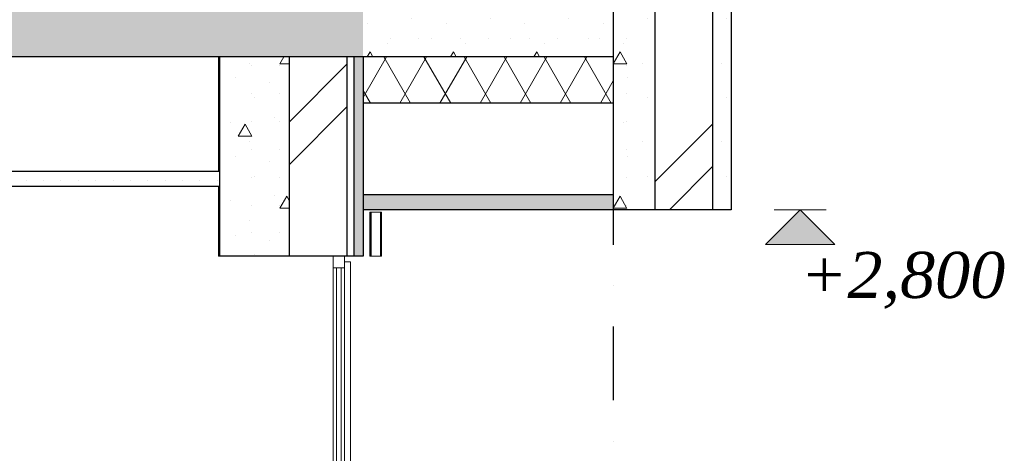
# Model space of a CAD drawing. Header units: millimetres. Extents: x -3848 to 115359, y -22918 to 12821.
# Tile 45 of 51: x 62872 to 67126, y -16169 to -14298. Entities that reach past the tile are written whole.
import ezdxf
from ezdxf.enums import TextEntityAlignment as Align

# ---------------------------------------------------------------- set-up
doc = ezdxf.new("R2010")
doc.units = ezdxf.units.MM
doc.header["$MEASUREMENT"] = 0
doc.linetypes.add('Dot & Dashed', pattern=[670.277762, 317.5, -176.388889, 0, -176.388874])
for name, color, linetype in [('1244_Fassaadi varustus', 7, 'Continuous'), ('_2D mõõdud', 7, 'Continuous'), ('New_0', 7, 'Continuous'), ('New_010_Teljed', 7, 'Continuous'), ('New_1235_Vahelaed', 7, 'Continuous'), ('New_1241_Välisseinad', 7, 'Continuous'), ('New_1324_Laepinnad', 7, 'Continuous'), ('New_1326_Seinapinnad', 7, 'Continuous'), ('New_ARCHICAD Windows', 7, 'Continuous')]:
    doc.layers.add(name, color=color, linetype=linetype)
for name, color, linetype, lineweight in [('1244_Fassaadi varustus_Pen_No__101', 252, 'Continuous', 13), ('_2D mõõdud_Pen_No__101', 252, 'Continuous', 13), ('New_010_Teljed_Pen_No__1', 7, 'Continuous', 13), ('New_0_Pen_No__101', 252, 'Continuous', 13), ('New_1235_Vahelaed_Pen_No__101', 252, 'Continuous', 13), ('New_1235_Vahelaed_Pen_No__41', 7, 'Continuous', 25), ('New_1241_Välisseinad_Pen_No__101', 252, 'Continuous', 13), ('New_1241_Välisseinad_Pen_No__41', 7, 'Continuous', 25), ('New_1324_Laepinnad_Pen_No__101', 252, 'Continuous', 13), ('New_1324_Laepinnad_Pen_No__41', 7, 'Continuous', 25), ('New_1326_Seinapinnad_Pen_No__41', 7, 'Continuous', 25), ('New_ARCHICAD Windows_Pen_No__101', 252, 'Continuous', 13)]:
    doc.layers.add(name, color=color, linetype=linetype, lineweight=lineweight)
doc.layers.add('1244_Fassaadi varustus_Pen_No__166', color=7, linetype='Continuous', lineweight=13, true_color=0x97cbff)
doc.layers.add('New_010_Teljed_Pen_No__48', color=7, linetype='Continuous', lineweight=25, true_color=0xa80f02)
doc.styles.add('GENERATED_STYLE_1', font='arial.ttf')
doc.styles.add('GENERATED_STYLE_2', font='txt')
pattern_1 = [(0, (-4225, -17918.5), (0, 623.5383), [60, -300]), (0, (-4045, -17606.7), (0, 623.5383), [60, -300]), (60, (-4225, -17918.5), (-540, 311.769), [60, -300]), (60, (-3865, -17918.5), (-540, 311.769), [60, -300]), (120, (-4165, -17918.5), (540, 311.769), [60, -300]), (120, (-3805, -17918.5), (540, 311.769), [60, -300]), (0, (-4224.99, -17858.48), (0, 120), [0, -120, 0, -180]), (45, (-4164.99, -17858.48), (-84.85282, 84.85282), [0, -90, 0, -150])]
pattern_2 = [(45, (-4225, -17918.5), (-459.6194, 459.6194), []), (45, (-4316.9, -17826.56), (-459.6194, 459.6194), [])]
pattern_3 = [(60, (-4224.99, -17918.48), (-129.9038, 75), []), (120, (-4224.99, -17918.48), (129.9038, 75), [])]
pattern_4 = [(45, (-4225, -17918.48), (-159.099, 159.099), []), (45, (-4278.02, -17865.45), (-159.099, 159.099), [])]

# ---------------------------------------------------------------- blocks, each defined once
blk = doc.blocks.new('Section Element_760_2', base_point=(-4225, -17918.5))
at = {"layer": 'New_0_Pen_No__101', "color": 252, "linetype": 'Continuous', "lineweight": 13}
for p, q in [((63735.6, -15318.5), (63730.6, -15318.5)), ((63730.6, -17718.5), (63735.6, -17718.5))]:
    blk.add_line(p, q, dxfattribs=at)
blk = doc.blocks.new('Section Element_761_2', base_point=(-4225, -17918.5))
at = {"layer": 'New_1241_Välisseinad_Pen_No__101', "linetype": 'Continuous', "lineweight": 13}
h = blk.add_hatch(dxfattribs=at)
h.set_pattern_fill('Structural_Concrete_0002', color=252, style=0, pattern_type=2)
h.set_pattern_definition(pattern_1)
h.paths.add_polyline_path([(64035.6, -14458.5), (63735.6, -14458.5), (63735.6, -15318.5), (64035.6, -15318.5)])
h = blk.add_hatch(dxfattribs=at)
h.set_pattern_fill('Insulation_0002', color=252, style=0, pattern_type=2)
h.set_pattern_definition(pattern_2)
h.paths.add_polyline_path([(64285.6, -14458.5), (64035.6, -14458.5), (64035.6, -15318.5), (64275.6, -15318.5), (64285.6, -15318.5)])
at = {"layer": 'New_1241_Välisseinad_Pen_No__101', "linetype": 'Continuous', "lineweight": 0, "true_color": 0x262626}
for points in [[(64355.6, -14458.5), (64315.6, -14458.5), (64315.6, -15318.5), (64355.6, -15318.5)], [(64355.6, -17918.5), (64355.6, -17718.5), (64315.6, -17718.5), (64315.6, -17918.5)]]:
    blk.add_hatch(color=250, dxfattribs=at).paths.add_polyline_path(points)
at = {"layer": 'New_1241_Välisseinad_Pen_No__101', "linetype": 'Continuous', "lineweight": 13}
h = blk.add_hatch(dxfattribs=at)
h.set_pattern_fill('Structural_Concrete_0002', color=252, style=0, pattern_type=2)
h.set_pattern_definition(pattern_1)
h.paths.add_polyline_path([(64035.6, -17718.5), (63735.6, -17718.5), (63735.6, -17918.5), (64035.6, -17918.5)])
h = blk.add_hatch(dxfattribs=at)
h.set_pattern_fill('Insulation_0002', color=252, style=0, pattern_type=2)
h.set_pattern_definition(pattern_2)
h.paths.add_polyline_path([(64285.6, -17718.5), (64275.6, -17718.5), (64035.6, -17718.5), (64035.6, -17918.5), (64285.6, -17918.5)])
at = {"layer": 'New_1241_Välisseinad_Pen_No__41', "color": 7, "linetype": 'Continuous', "lineweight": 25}
for p, q in [((64035.6, -14458.5), (64035.6, -15318.5)), ((64285.6, -14458.5), (64285.6, -15318.5)), ((64315.6, -14458.5), (64315.6, -15318.5)), ((64355.6, -14658.5), (64355.6, -15053.5)), ((64355.6, -15118.5), (64355.6, -15318.5)), ((64035.6, -17718.5), (64035.6, -17918.5)), ((64285.6, -17718.5), (64285.6, -17918.5)), ((64315.6, -17718.5), (64315.6, -17918.5)), ((64355.6, -17718.5), (64355.6, -17918.5)), ((64035.6, -17918.5), (63915.6, -17918.5)), ((64195.6, -17918.5), (64115.6, -17918.5))]:
    blk.add_line(p, q, dxfattribs=at)
at = {"layer": 'New_1241_Välisseinad_Pen_No__41', "color": 7, "linetype": 'Continuous', "lineweight": 25, "flags": 128}
for points in [[(64355.6, -15318.5), (64315.6, -15318.5), (64285.6, -15318.5), (64275.6, -15318.5), (64225.6, -15318.5), (64035.6, -15318.5), (63735.6, -15318.5)], [(64355.6, -17718.5), (64315.6, -17718.5), (64285.6, -17718.5), (64275.6, -17718.5), (64225.6, -17718.5), (64035.6, -17718.5), (63735.6, -17718.5)]]:
    blk.add_lwpolyline(points, dxfattribs=at)
blk = doc.blocks.new('Section Element_765_2', base_point=(-4225, -17918.5))
at = {"layer": 'New_1241_Välisseinad_Pen_No__101', "linetype": 'Continuous', "lineweight": 13}
h = blk.add_hatch(dxfattribs=at)
h.set_pattern_fill('Structural_Concrete_0002', color=252, style=0, pattern_type=2)
h.set_pattern_definition(pattern_1)
h.paths.add_polyline_path([(65615.6, -14118.5), (65435.6, -14118.5), (65435.6, -15118.9), (65615.6, -15118.9)])
h = blk.add_hatch(dxfattribs=at)
h.set_pattern_fill('Insulation_0002', color=252, style=0, pattern_type=2)
h.set_pattern_definition(pattern_2)
h.paths.add_polyline_path([(65865.6, -14118.5), (65615.6, -14118.5), (65615.6, -15118.9), (65865.6, -15118.9)])
h = blk.add_hatch(dxfattribs=at)
h.set_pattern_fill('Structural_Concrete_0002', color=252, style=0, pattern_type=2)
h.set_pattern_definition(pattern_1)
h.paths.add_polyline_path([(65945.6, -15118.9), (65945.6, -14118.5), (65865.6, -14118.5), (65865.6, -15118.9)])
at = {"layer": 'New_1241_Välisseinad_Pen_No__41', "color": 7, "linetype": 'Continuous', "lineweight": 25}
for p, q in [((65615.6, -14118.5), (65615.6, -15118.9)), ((65865.6, -14118.5), (65865.6, -15118.9)), ((65945.6, -14118.5), (65945.6, -15118.9)), ((65435.6, -14658.5), (65435.6, -15053.5)), ((65435.6, -15118.5), (65435.6, -15118.9))]:
    blk.add_line(p, q, dxfattribs=at)
at = {"layer": 'New_1241_Välisseinad_Pen_No__41', "color": 7, "linetype": 'Continuous', "lineweight": 25, "flags": 128}
blk.add_lwpolyline([(65945.6, -15118.9), (65865.6, -15118.9), (65615.6, -15118.9), (65435.6, -15118.9)], dxfattribs=at)
blk = doc.blocks.new('Section Element_769_2', base_point=(-4225, -17918.5))
at = {"layer": 'New_1235_Vahelaed_Pen_No__101', "linetype": 'Continuous', "lineweight": 13}
h = blk.add_hatch(dxfattribs=at)
h.set_pattern_fill('Structural_Concrete_0002', color=252, style=0, pattern_type=2)
h.set_pattern_definition(pattern_1)
h.paths.add_polyline_path([(64355.6, -14458.5), (64355.6, -14238.5), (55935.6, -14238.5), (55935.6, -14458.5)])
at = {"layer": 'New_1235_Vahelaed_Pen_No__41', "color": 7, "linetype": 'Continuous', "lineweight": 25}
blk.add_line((63730.6, -14458.5), (57280.6, -14458.5), dxfattribs=at)
at = {"layer": 'New_1235_Vahelaed_Pen_No__41', "color": 7, "linetype": 'Continuous', "lineweight": 25, "flags": 128}
blk.add_lwpolyline([(64355.6, -14458.5), (64315.6, -14458.5), (64285.6, -14458.5), (64035.6, -14458.5), (63735.6, -14458.5)], dxfattribs=at)
blk = doc.blocks.new('Section Element_783_2', base_point=(-4225, -17918.5))
at = {"layer": 'New_1324_Laepinnad_Pen_No__101', "linetype": 'Continuous', "lineweight": 13}
h = blk.add_hatch(dxfattribs=at)
h.set_pattern_fill('Gypsum_0002', color=252, style=0, pattern_type=2)
h.set_pattern_definition([(0, (-4224.99, -17918.485), (0, 75), [0, -75])])
h.paths.add_polyline_path([(57275.6, -15018.5), (63735.6, -15018.5), (63735.6, -14953.5), (57275.6, -14953.5)])
at = {"layer": 'New_1324_Laepinnad_Pen_No__41', "color": 7, "linetype": 'Continuous', "lineweight": 25}
for p, q in [((63730.6, -14953.5), (57280.6, -14953.5)), ((63735.6, -14953.5), (63730.6, -14953.5)), ((63735.6, -14953.5), (63735.6, -15018.5)), ((63730.6, -15018.5), (57280.6, -15018.5)), ((63735.6, -15018.5), (63730.6, -15018.5))]:
    blk.add_line(p, q, dxfattribs=at)
blk = doc.blocks.new('Section Element_787_2', base_point=(-4225, -17918.5))
at = {"layer": 'New_ARCHICAD Windows_Pen_No__101', "color": 252, "linetype": 'Continuous', "lineweight": 13}
for p, q in [((64225.6, -15318.5), (64225.6, -15368.5)), ((64275.6, -15318.5), (64275.6, -15368.5)), ((64275.6, -15343.5), (64300.6, -15343.5)), ((64300.6, -15393.5), (64300.6, -15343.5)), ((64225.6, -17668.5), (64225.6, -15368.5)), ((64275.6, -15368.5), (64225.6, -15368.5)), ((64240.6, -15368.5), (64240.6, -17668.5)), ((64260.6, -17668.5), (64260.6, -15368.5)), ((64275.6, -17668.5), (64275.6, -15368.5)), ((64300.6, -17643.5), (64300.6, -15393.5)), ((64300.6, -17693.5), (64300.6, -17643.5)), ((64225.6, -17668.5), (64225.6, -17718.5)), ((64275.6, -17668.5), (64225.6, -17668.5)), ((64275.6, -17668.5), (64275.6, -17718.5)), ((64275.6, -17693.5), (64300.6, -17693.5))]:
    blk.add_line(p, q, dxfattribs=at)
blk = doc.blocks.new('Section Element_813_2', base_point=(-4225, -17918.5))
at = {"layer": 'New_1235_Vahelaed_Pen_No__101', "linetype": 'Continuous', "lineweight": 13}
h = blk.add_hatch(dxfattribs=at)
h.set_pattern_fill('Lightweight_Concrete_0002', color=252, style=0, pattern_type=2)
h.set_pattern_definition([(0, (-4225, -17918.5), (0, 779.423), [48.75, -401.25]), (0, (-4000, -17528.8), (0, 779.423), [48.75, -401.25]), (60, (-4225, -17918.5), (-675, 389.711), [48.75, -401.25]), (60, (-3775, -17918.5), (-675, 389.711), [48.75, -401.25]), (120, (-4176.24, -17918.5), (675, 389.711), [48.75, -401.25]), (120, (-3726.24, -17918.5), (675, 389.711), [48.75, -401.25]), (0, (-4224.99, -17843.48), (0, 150), [0, -150, 0, -225]), (45, (-4149.99, -17843.48), (-106.06602, 106.06602), [0, -112.5, 0, -187.5])])
h.paths.add_polyline_path([(65435.6, -14208.5), (65435.6, -14118.5), (64355.6, -14118.5), (64355.6, -14208.5)])
h = blk.add_hatch(dxfattribs=at)
h.set_pattern_fill('Batt_Insulation_0002', color=252, style=0, pattern_type=2)
h.set_pattern_definition(pattern_3)
h.paths.add_polyline_path([(65435.6, -14238.5), (65435.6, -14208.5), (64355.6, -14208.5), (64355.6, -14238.5)])
h = blk.add_hatch(dxfattribs=at)
h.set_pattern_fill('Structural_Concrete_0002', color=252, style=0, pattern_type=2)
h.set_pattern_definition(pattern_1)
h.paths.add_polyline_path([(65435.6, -14238.5), (64355.6, -14238.5), (64355.6, -14458.5), (65435.6, -14458.5)])
h = blk.add_hatch(dxfattribs=at)
h.set_pattern_fill('Batt_Insulation_0002', color=252, style=0, pattern_type=2)
h.set_pattern_definition(pattern_3)
h.paths.add_polyline_path([(64355.6, -14458.5), (64355.6, -14658.5), (65435.6, -14658.5), (65435.6, -14458.5)])
at = {"layer": 'New_1235_Vahelaed_Pen_No__41', "color": 7, "linetype": 'Continuous', "lineweight": 25}
for p, q in [((65435.6, -14208.5), (64355.6, -14208.5)), ((65435.6, -14238.5), (64355.6, -14238.5)), ((64355.6, -14458.5), (64355.6, -14658.5)), ((65435.6, -14458.5), (64355.6, -14458.5)), ((65435.6, -14658.5), (64355.6, -14658.5))]:
    blk.add_line(p, q, dxfattribs=at)
at = {"layer": 'New_1235_Vahelaed_Pen_No__41', "color": 7, "linetype": 'Continuous', "lineweight": 25, "flags": 128}
blk.add_lwpolyline([(65435.6, -14118.5), (65435.6, -14208.5), (65435.6, -14238.5), (65435.6, -14458.5), (65435.6, -14658.5)], dxfattribs=at)
blk = doc.blocks.new('Section Element_814_2', base_point=(-4225, -17918.5))
at = {"layer": 'New_1324_Laepinnad_Pen_No__101', "linetype": 'Continuous', "lineweight": 13}
blk.add_hatch(color=252, dxfattribs=at).paths.add_polyline_path([(65435.6, -15118.5), (65435.6, -15053.5), (64355.6, -15053.5), (64355.6, -15118.5)])
at = {"layer": 'New_1324_Laepinnad_Pen_No__41', "color": 7, "linetype": 'Continuous', "lineweight": 25}
for p, q in [((64355.6, -15053.5), (64355.6, -15118.5)), ((65435.6, -15053.5), (64355.6, -15053.5)), ((65435.6, -15053.5), (65435.6, -15118.5)), ((65435.6, -15118.5), (64355.6, -15118.5))]:
    blk.add_line(p, q, dxfattribs=at)
blk = doc.blocks.new('Section Element_816_2', base_point=(-4225, -17918.5))
at = {"layer": 'New_1326_Seinapinnad_Pen_No__41', "color": 7, "linetype": 'Continuous', "lineweight": 25}
for p, q in [((63730.6, -14458.5), (63730.6, -14953.5)), ((63735.6, -14458.5), (63730.6, -14458.5)), ((63735.6, -14458.5), (63735.6, -14953.5)), ((63730.6, -15018.5), (63730.6, -15318.5)), ((63735.6, -15018.5), (63735.6, -15318.5)), ((63730.6, -17718.5), (63730.6, -17915.5)), ((63735.6, -17718.5), (63735.6, -17918.5)), ((63735.6, -17918.5), (63733.6, -17918.5))]:
    blk.add_line(p, q, dxfattribs=at)
blk = doc.blocks.new('Section Element_834_2', base_point=(-4225, -17918.5))
at = {"layer": '1244_Fassaadi varustus_Pen_No__166', "linetype": 'Continuous', "lineweight": 13, "true_color": 0x97cbff}
h = blk.add_hatch(dxfattribs=at)
h.set_pattern_fill('Steel_0002', color=151, style=0, pattern_type=2)
h.set_pattern_definition(pattern_4)
h.paths.add_polyline_path([(64385.6, -15318.5), (64389.6, -15318.5), (64389.6, -15128.5), (64385.6, -15128.5)])
h = blk.add_hatch(dxfattribs=at)
h.set_pattern_fill('Steel_0002', color=151, style=0, pattern_type=2)
h.set_pattern_definition(pattern_4)
h.paths.add_polyline_path([(64434.8, -15318.5), (64434.8, -15128.5), (64430.8, -15128.5), (64430.8, -15318.5)])
at = {"layer": '1244_Fassaadi varustus_Pen_No__101', "color": 252, "linetype": 'Continuous', "lineweight": 13}
for p, q in [((64385.2, -15128.5), (64385.6, -15128.5)), ((64385.2, -15318.5), (64385.2, -15128.5)), ((64385.6, -15128.5), (64385.6, -15318.5)), ((64389.6, -15128.5), (64385.6, -15128.5)), ((64389.6, -15128.5), (64390.4, -15128.5)), ((64389.6, -15128.5), (64389.6, -15318.5)), ((64390.4, -15128.5), (64393.2, -15128.5)), ((64393.2, -15128.5), (64427.2, -15128.5)), ((64427.2, -15128.5), (64430, -15128.5)), ((64430, -15128.5), (64430.8, -15128.5)), ((64430.8, -15128.5), (64430.8, -15318.5)), ((64434.8, -15128.5), (64430.8, -15128.5)), ((64434.8, -15128.5), (64435.2, -15128.5)), ((64434.8, -15128.5), (64434.8, -15318.5)), ((64435.2, -15318.5), (64435.2, -15128.5)), ((64385.2, -15318.5), (64385.6, -15318.5)), ((64389.6, -15318.5), (64385.6, -15318.5)), ((64389.6, -15318.5), (64390.4, -15318.5)), ((64390.4, -15318.5), (64393.2, -15318.5)), ((64393.2, -15318.5), (64427.2, -15318.5)), ((64427.2, -15318.5), (64430, -15318.5)), ((64430, -15318.5), (64430.8, -15318.5)), ((64434.8, -15318.5), (64430.8, -15318.5)), ((64434.8, -15318.5), (64435.2, -15318.5))]:
    blk.add_line(p, q, dxfattribs=at)
blk = doc.blocks.new('Standard grid marker[8]_2', base_point=(65435.6, -7918.5))
at = {"layer": 'New_010_Teljed_Pen_No__48', "color": 14, "linetype": 'Dot & Dashed', "lineweight": 25, "true_color": 0xa80f02}
blk.add_line((65435.6, -8918.5), (65435.6, -20918.5), dxfattribs=at)
at = {"layer": 'New_010_Teljed_Pen_No__1', "color": 7, "lineweight": 13, "style": 'GENERATED_STYLE_1'}
for tag, p in [('AC_MarkerText_1_0', (65435.6, -7401.4)), ('AC_MarkerText_1_1', (65435.6, -22401.4))]:
    blk.add_attdef(tag, text='', height=350, rotation=360, dxfattribs=at).set_placement(p, align=Align.MIDDLE_CENTER)
blk = doc.blocks.new('Dimension_17_2', base_point=(66243.4, -15118.9))
at = {"layer": '_2D mõõdud_Pen_No__101', "linetype": 'Continuous', "lineweight": 13}
blk.add_hatch(color=252, dxfattribs=at).paths.add_polyline_path([(66243.4, -15118.9), (66093.4, -15268.9), (66393.4, -15268.9)])
at = {"layer": '_2D mõõdud_Pen_No__101', "color": 252, "linetype": 'Continuous', "lineweight": 13}
for p, q in [((66243.4, -15118.9), (66093.4, -15268.9)), ((66243.4, -15118.9), (66130.9, -15118.9)), ((66243.4, -15118.9), (66355.9, -15118.9)), ((66393.4, -15268.9), (66243.4, -15118.9)), ((66093.4, -15268.9), (66393.4, -15268.9))]:
    blk.add_line(p, q, dxfattribs=at)
at = {"layer": '_2D mõõdud_Pen_No__101', "color": 252, "lineweight": 13, "insert": (66243.4, -15498.9), "char_height": 200, "attachment_point": 7, "style": 'GENERATED_STYLE_2'}
blk.add_mtext('\\A1;{\\pql;\\fSwis721 Cn BT|b0|i0|c0|p34;+2,800}', dxfattribs=at)

msp = doc.modelspace()

# ---------------------------------------------------------------- block references
at = {"layer": '1244_Fassaadi varustus', "lineweight": 0}
msp.add_blockref('Section Element_834_2', (-4225, -17918.5), dxfattribs=at)
at = {"layer": '_2D mõõdud', "color": 252, "linetype": 'Continuous', "lineweight": 13}
msp.add_blockref('Dimension_17_2', (66243.4, -15118.9), dxfattribs=at)
at = {"layer": 'New_0', "lineweight": 0}
msp.add_blockref('Section Element_760_2', (-4225, -17918.5), dxfattribs=at)
at = {"layer": 'New_010_Teljed', "color": 8, "linetype": 'Continuous', "lineweight": 15}
msp.add_blockref('Standard grid marker[8]_2', (65435.6, -7918.5), dxfattribs=at)
at = {"layer": 'New_1235_Vahelaed', "lineweight": 0}
for name in ['Section Element_769_2', 'Section Element_813_2']:
    msp.add_blockref(name, (-4225, -17918.5), dxfattribs=at)
at = {"layer": 'New_1241_Välisseinad', "lineweight": 0}
for name in ['Section Element_765_2', 'Section Element_761_2']:
    msp.add_blockref(name, (-4225, -17918.5), dxfattribs=at)
at = {"layer": 'New_1324_Laepinnad', "lineweight": 0}
for name in ['Section Element_783_2', 'Section Element_814_2']:
    msp.add_blockref(name, (-4225, -17918.5), dxfattribs=at)
at = {"layer": 'New_1326_Seinapinnad', "lineweight": 0}
msp.add_blockref('Section Element_816_2', (-4225, -17918.5), dxfattribs=at)
at = {"layer": 'New_ARCHICAD Windows', "lineweight": 0}
msp.add_blockref('Section Element_787_2', (-4225, -17918.5), dxfattribs=at)

doc.saveas('drawing.dxf')
